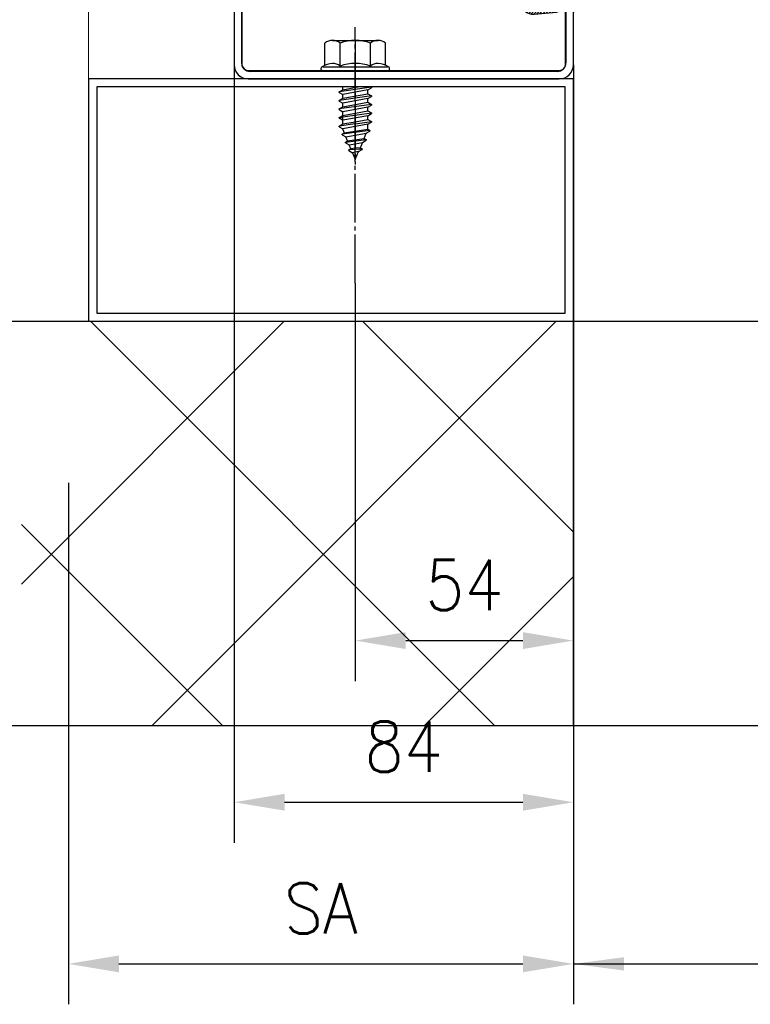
# Model space of a CAD drawing. Header units: millimetres. Extents: x 22865 to 60762, y -18816 to 15611.
# Tile 240 of 256: x 36231 to 36249, y 5333 to 5358. Entities that reach past the tile are written whole.
import ezdxf

# ---------------------------------------------------------------- set-up
doc = ezdxf.new("R2010")
doc.units = ezdxf.units.MM
doc.linetypes.add('DASHED', pattern=[15, 7, -8])
doc.linetypes.add('DOT_CENTER', pattern=[14, 12, -1, 0, -1])
for name, color, linetype in [('1', 7, 'Continuous'), ('A_ACHSEN', 7, 'Continuous'), ('A_COSMETICS', 7, 'Continuous'), ('A_RUNDUNGEN', 7, 'Continuous'), ('bramy przemyslowe', 5, 'Continuous'), ('plyty warstwowe PIR', 200, 'Continuous'), ('WYMIARY', 6, 'Continuous')]:
    doc.layers.add(name, color=color, linetype=linetype)
doc.layers.add('CIENKA', color=1, linetype='Continuous', lineweight=13)
doc.styles.add('1-100', font='simplex.shx', dxfattribs={"width": 0.8, "height": 15})
doc.styles.add('CONVERTER_11', font='txt.shx', dxfattribs={"width": 0.9})
doc.styles.add('CONVERTER_14', font='txt.shx', dxfattribs={"width": 0.9})
doc.dimstyles.new('1-100', dxfattribs={"dimscale": 0.5, "dimtxt": 100, "dimasz": 1, "dimexe": 0.18, "dimexo": 0.0625, "dimgap": 5, "dimtad": 1, "dimdec": 1, "dimzin": 0, "dimdsep": 46, "dimtxsty": '1-100', "dimblk1": 'K', "dimblk2": 'K', "dimsah": 1, "dimcen": 0.09, "dimse1": 1, "dimse2": 1, "dimadec": 0, "dimazin": 0, "dimtfac": 1, "dimtdec": 1, "dimtofl": 0, "dimtmove": 0, "dimatfit": 3, "dimldrblk": 'K', "dimfxl": 0, "dimtolj": 1, "dimtzin": 0, "dimarcsym": 0})
doc.dimstyles.new('ME10_DIM_10', dxfattribs={"dimtxt": 62.5, "dimasz": 62.5, "dimexe": 50, "dimexo": 0, "dimgap": 37.5, "dimtad": 1, "dimdsep": 46, "dimtxsty": 'CONVERTER_11', "dimsah": 1, "dimcen": 0.09, "dimclrd": 2, "dimclre": 2, "dimclrt": 3, "dimadec": 0, "dimazin": 0, "dimtfac": 1, "dimtdec": 4, "dimtix": 1, "dimtmove": 0, "dimatfit": 3, "dimfxl": 0, "dimtolj": 1, "dimtzin": 0, "dimarcsym": 0})
doc.dimstyles.new('ME10_DIM_11', dxfattribs={"dimtxt": 62.5, "dimasz": 62.5, "dimexe": 50, "dimexo": 0, "dimgap": 37.5, "dimtad": 1, "dimdsep": 46, "dimtxsty": 'CONVERTER_11', "dimsah": 1, "dimcen": 0.09, "dimclrd": 2, "dimclre": 2, "dimclrt": 3, "dimadec": 0, "dimazin": 0, "dimtfac": 1, "dimtdec": 4, "dimtix": 1, "dimtmove": 0, "dimatfit": 3, "dimfxl": 0, "dimtolj": 1, "dimtzin": 0, "dimarcsym": 0})
doc.dimstyles.new('ME10_DIM_12', dxfattribs={"dimtxt": 62.5, "dimasz": 62.5, "dimexe": 50, "dimexo": 0, "dimgap": 37.5, "dimtad": 1, "dimdsep": 46, "dimtxsty": 'CONVERTER_11', "dimsah": 1, "dimcen": 0.09, "dimclrd": 2, "dimclre": 2, "dimclrt": 3, "dimadec": 0, "dimazin": 0, "dimtfac": 1, "dimtdec": 4, "dimtix": 1, "dimtmove": 0, "dimatfit": 3, "dimfxl": 0, "dimtolj": 1, "dimtzin": 0, "dimarcsym": 0})
pattern_1 = [(45, (0, 0), (-0.35355339, 0.35355339), [])]

# ---------------------------------------------------------------- blocks, each defined once
blk = doc.blocks.new('K')
for p, q in [((0, -19.114), (0, 19.114)), ((-19.114, 0), (19.114, 0))]:
    blk.add_line(p, q)
blk.add_circle((0, 0), 2.016)
blk = doc.blocks.new('*D791')
at = {"layer": 'WYMIARY', "color": 0, "lineweight": -2}
blk.add_line((36244.716, 5384.615), (36593.716, 5384.615), dxfattribs=at)
at = {"layer": 'WYMIARY', "color": 0, "linetype": 'ByBlock', "lineweight": -2, "xscale": 0.5, "yscale": 0.5, "zscale": 0.5, "rotation": 180}
blk.add_blockref('K', (36244.216, 5384.615), dxfattribs=at)
at = {"layer": 'WYMIARY', "color": 0, "linetype": 'ByBlock', "lineweight": -2, "xscale": 0.5, "yscale": 0.5, "zscale": 0.5}
blk.add_blockref('K', (36594.216, 5384.615), dxfattribs=at)
at = {"layer": 'WYMIARY', "color": 0, "insert": (36390.605, 5394.615), "char_height": 15, "attachment_point": 5, "style": '1-100'}
blk.add_mtext('\\A1;350.0', dxfattribs=at)
blk = doc.blocks.new('SP093-Laufschienenprofil', base_point=(5628.06, 5651.55))
at = {"color": 2, "linetype": 'Continuous'}
for p, q in [((6004.06, 4757.69), (6001.06, 4757.69)), ((6001.06, 4756.19), (6004.06, 4756.19)), ((5994.43, 4753.71), (5988.55, 4742.65)), ((6014.04, 4747.4), (6010.68, 4753.71)), ((5989.88, 4741.95), (5995.76, 4753.01)), ((6009.35, 4753.01), (6012.71, 4746.69)), ((6012.71, 4746.69), (6014.04, 4747.4)), ((5987.56, 4738.66), (5987.56, 4708.69)), ((5989.06, 4708.69), (5989.06, 4738.66)), ((6012.56, 4707.19), (5990.56, 4707.19)), ((6012.56, 4705.69), (6012.56, 4707.19)), ((5990.56, 4705.69), (6012.56, 4705.69))]:
    blk.add_line(p, q, dxfattribs=at)
for centre, radius, start, end in [((6001.06, 4750.19), 7.5, 90, 152), ((6001.06, 4750.19), 6, 90, 152), ((6004.06, 4750.19), 7.5, 28, 90), ((6004.06, 4750.19), 6, 28, 90), ((5996.06, 4738.66), 8.5, 152, 180), ((5996.06, 4738.66), 7, 152, 180), ((5990.56, 4708.69), 3, 180, 270), ((5990.56, 4708.69), 1.5, 180, 270)]:
    blk.add_arc(centre, radius, start, end, dxfattribs=at)
at = {"color": 2}
for p in [(5987.56, 4708.69), (5990.56, 4705.69)]:
    blk.add_point(p, dxfattribs=at)
blk = doc.blocks.new('Zarge-135', base_point=(5874.24, 5619.23))
at = {"color": 2, "linetype": 'Continuous'}
for p, q in [((5985.71, 4752.19), (5985.71, 4645.69)), ((5987.56, 4752.19), (5985.71, 4752.19)), ((5987.56, 4752.19), (5987.56, 4646.19)), ((6058.71, 4662.19), (6058.71, 4660.34)), ((6066.21, 4662.19), (6058.71, 4662.19)), ((6063.71, 4660.94), (6065.71, 4660.94)), ((6063.71, 4660.34), (6063.71, 4660.94)), ((6065.71, 4660.34), (6065.71, 4660.94)), ((6058.71, 4660.34), (6063.71, 4660.34)), ((6067.08, 4660.34), (6065.71, 4660.34)), ((6067.86, 4658.69), (6067.86, 4646.19)), ((6069.71, 4645.69), (6069.71, 4658.69)), ((6065.71, 4644.04), (5989.71, 4644.04)), ((5989.21, 4642.19), (6066.21, 4642.19))]:
    blk.add_line(p, q, dxfattribs=at)
for centre, radius, start, end in [((6066.21, 4658.69), 3.5, 0, 90), ((6065.71, 4658.69), 2.15, 0, 50.1247), ((5989.71, 4646.19), 2.15, 180, 270), ((6065.71, 4646.19), 2.15, 270, 0), ((5989.21, 4645.69), 3.5, 180, 270), ((6066.21, 4645.69), 3.5, 270, 0)]:
    blk.add_arc(centre, radius, start, end, dxfattribs=at)
at = {"color": 2}
for p in [(5985.71, 4752.19), (6066.21, 4662.19), (6069.71, 4658.69)]:
    blk.add_point(p, dxfattribs=at)
blk = doc.blocks.new('HG084-Seitendichtung', base_point=(5685.07, 5375.71))
at = {"linetype": 'Continuous'}
h = blk.add_hatch(dxfattribs=at)
h.set_pattern_fill('_USER', color=2, scale=0.5, angle=45, pattern_type=0)
h.set_pattern_definition(pattern_1)
edge = h.paths.add_edge_path()
edge.add_arc((6067.19, 4664.39), 0.3, 90, 165)
edge.add_line((6066.9, 4664.47), (6066.75, 4663.92))
edge.add_arc((6066.46, 4663.99), 0.3, 270, 345, ccw=False)
edge.add_line((6066.46, 4663.69), (6064.55, 4663.69))
edge.add_arc((6064.55, 4663.99), 0.3, 195, 270, ccw=False)
edge.add_line((6064.26, 4663.92), (6064.12, 4664.47))
edge.add_arc((6063.83, 4664.39), 0.3, 15, 90)
edge.add_line((6063.83, 4664.69), (6062.79, 4664.69))
edge.add_arc((6062.79, 4664.39), 0.3, 90, 165)
edge.add_line((6062.5, 4664.47), (6062.35, 4663.92))
edge.add_arc((6062.06, 4663.99), 0.3, 270, 345, ccw=False)
edge.add_line((6062.06, 4663.69), (6060.15, 4663.69))
edge.add_arc((6060.15, 4663.99), 0.3, 195, 270, ccw=False)
edge.add_line((6059.86, 4663.92), (6059.72, 4664.47))
edge.add_arc((6059.43, 4664.39), 0.3, 15, 90)
edge.add_line((6059.43, 4664.69), (6058.39, 4664.69))
edge.add_arc((6058.39, 4664.39), 0.3, 90, 165)
edge.add_line((6058.1, 4664.47), (6057.95, 4663.91))
edge.add_arc((6057.66, 4663.99), 0.3, 272.1332, 345, ccw=False)
edge.add_arc((6057.71, 4662.69), 1, 92.1332, 180)
edge.add_line((6056.71, 4662.69), (6056.71, 4661.19))
edge.add_arc((6059.71, 4661.19), 3, 180, 275)
edge.add_line((6059.97, 4658.2), (6065.52, 4658.69))
edge.add_arc((6065.45, 4659.49), 0.8, 275, 50)
edge.add_line((6065.96, 4660.1), (6064.73, 4661.13))
edge.add_line((6064.73, 4661.13), (6064.53, 4661.11))
edge.add_line((6064.53, 4661.11), (6064.59, 4660.42))
edge.add_arc((6064.29, 4660.39), 0.3, 275, 5, ccw=False)
edge.add_line((6064.32, 4660.09), (6059.84, 4659.7))
edge.add_arc((6059.71, 4661.19), 1.5, 180, 275, ccw=False)
edge.add_line((6058.21, 4661.19), (6058.21, 4661.69))
edge.add_arc((6058.71, 4661.69), 0.5, 90, 180, ccw=False)
edge.add_line((6058.71, 4662.19), (6066.21, 4662.19))
edge.add_arc((6066.21, 4658.69), 3.5, 32.6369, 90, ccw=False)
edge.add_arc((6069.41, 4660.74), 0.3, 212.6369, 0)
edge.add_line((6069.71, 4660.74), (6069.71, 4660.89))
edge.add_line((6069.71, 4660.89), (6069.71, 4663.19))
edge.add_line((6069.71, 4663.19), (6069.71, 4663.39))
edge.add_arc((6069.41, 4663.39), 0.3, 0, 90)
edge.add_line((6069.41, 4663.69), (6068.95, 4663.69))
edge.add_arc((6068.95, 4663.99), 0.3, 195, 270, ccw=False)
edge.add_line((6068.66, 4663.92), (6068.52, 4664.47))
edge.add_arc((6068.23, 4664.39), 0.3, 15, 90)
edge.add_line((6068.23, 4664.69), (6067.19, 4664.69))
at = {"layer": '1', "linetype": 'Continuous'}
h = blk.add_hatch(dxfattribs=at)
h.set_pattern_fill('_USER', color=2, scale=0.5, angle=45, pattern_type=0)
h.set_pattern_definition(pattern_1)
edge = h.paths.add_edge_path()
edge.add_arc((6087.21, 4667.92), 0.5, 277.0051, 94.7648, ccw=False)
edge.add_arc((6087.32, 4645.36), 22.07, 90.1265, 120.9647)
edge.add_arc((6055.1, 4691.13), 34, 299.1839, 307.8432, ccw=False)
edge.add_arc((6070.71, 4663.19), 2, 270, 299.1839, ccw=False)
edge.add_line((6070.71, 4661.19), (6070.01, 4661.19))
edge.add_arc((6070.01, 4660.89), 0.3, 90, 180)
edge.add_line((6069.71, 4660.89), (6069.71, 4663.19))
edge.add_arc((6070.01, 4663.19), 0.3, 180, 270)
edge.add_line((6070.01, 4662.89), (6070.71, 4662.89))
edge.add_arc((6070.71, 4663.89), 1, 270, 298.2425)
edge.add_arc((6055.09, 4692.96), 34, 298.2425, 305.971)
edge.add_arc((6086.44, 4645.26), 23.17, 88.198, 119.4042, ccw=False)
at = {"color": 2, "linetype": 'Continuous'}
for p, q in [((6056.71, 4662.69), (6056.71, 4661.19)), ((6058.21, 4661.19), (6058.21, 4661.69)), ((6058.71, 4662.19), (6066.21, 4662.19)), ((6064.73, 4661.13), (6064.53, 4661.11)), ((6064.53, 4661.11), (6064.59, 4660.42)), ((6065.96, 4660.1), (6064.73, 4661.13)), ((6064.32, 4660.09), (6059.84, 4659.7)), ((6059.97, 4658.2), (6065.52, 4658.69))]:
    blk.add_line(p, q, dxfattribs=at)
for centre, radius, start, end in [((6059.71, 4661.19), 3, 180, 275), ((6058.71, 4661.69), 0.5, 90, 180), ((6059.71, 4661.19), 1.5, 180, 275), ((6066.21, 4658.69), 3.5, 32.6369, 90), ((6064.29, 4660.39), 0.3, 275, 5), ((6065.45, 4659.49), 0.8, 275, 50), ((6069.41, 4660.74), 0.3, 212.6369, 0)]:
    blk.add_arc(centre, radius, start, end, dxfattribs=at)
at = {"layer": '1', "color": 2, "linetype": 'Continuous'}
for centre, radius, start, end in [((6086.44, 4645.26), 23.17, 88.198, 119.4042), ((6087.21, 4667.92), 0.5, 277.0051, 94.7648), ((6087.32, 4645.36), 22.07, 90.1265, 120.9647)]:
    blk.add_arc(centre, radius, start, end, dxfattribs=at)
at = {"layer": 'A_ACHSEN', "color": 2, "linetype": 'Continuous'}
for p, q in [((6069.71, 4660.74), (6069.71, 4660.89)), ((6070.01, 4662.89), (6070.71, 4662.89)), ((6070.71, 4661.19), (6070.01, 4661.19))]:
    blk.add_line(p, q, dxfattribs=at)
for centre, radius, start, end in [((6055.09, 4692.96), 34, 298.2425, 305.971), ((6055.1, 4691.13), 34, 299.1839, 307.8432), ((6070.01, 4663.19), 0.3, 180, 270), ((6070.01, 4660.89), 0.3, 90, 180), ((6070.71, 4663.19), 2, 270, 299.1839)]:
    blk.add_arc(centre, radius, start, end, dxfattribs=at)
at = {"layer": 'A_COSMETICS', "color": 2, "linetype": 'Continuous'}
blk.add_line((6069.71, 4663.19), (6069.71, 4660.89), dxfattribs=at)
blk.add_arc((6070.71, 4663.89), 1, 270, 298.2425, dxfattribs=at)
at = {"layer": 'A_RUNDUNGEN', "color": 2, "linetype": 'Continuous'}
for p, q in [((6058.1, 4664.47), (6057.95, 4663.91)), ((6059.43, 4664.69), (6058.39, 4664.69)), ((6059.86, 4663.92), (6059.72, 4664.47)), ((6062.06, 4663.69), (6060.15, 4663.69)), ((6062.5, 4664.47), (6062.35, 4663.92)), ((6063.83, 4664.69), (6062.79, 4664.69)), ((6064.26, 4663.92), (6064.12, 4664.47)), ((6066.46, 4663.69), (6064.55, 4663.69)), ((6066.9, 4664.47), (6066.75, 4663.92)), ((6068.23, 4664.69), (6067.19, 4664.69)), ((6068.66, 4663.92), (6068.52, 4664.47)), ((6069.41, 4663.69), (6068.95, 4663.69)), ((6069.71, 4663.19), (6069.71, 4663.39))]:
    blk.add_line(p, q, dxfattribs=at)
for centre, radius, start, end in [((6057.71, 4662.69), 1, 92.1332, 180), ((6057.66, 4663.99), 0.3, 272.1332, 345), ((6058.39, 4664.39), 0.3, 90, 165), ((6059.43, 4664.39), 0.3, 15, 90), ((6060.15, 4663.99), 0.3, 195, 270), ((6062.06, 4663.99), 0.3, 270, 345), ((6062.79, 4664.39), 0.3, 90, 165), ((6063.83, 4664.39), 0.3, 15, 90), ((6064.55, 4663.99), 0.3, 195, 270), ((6066.46, 4663.99), 0.3, 270, 345), ((6067.19, 4664.39), 0.3, 90, 165), ((6068.23, 4664.39), 0.3, 15, 90), ((6068.95, 4663.99), 0.3, 195, 270), ((6069.41, 4663.39), 0.3, 0, 90)]:
    blk.add_arc(centre, radius, start, end, dxfattribs=at)
blk = doc.blocks.new('Zargenquerschnitt_IND60', base_point=(5674.72, 5506.6))
for name, p in [('SP093-Laufschienenprofil', (6340.26, 5748.15)), ('Zarge-135', (6586.44, 5715.83)), ('HG084-Seitendichtung', (6397.27, 5472.31))]:
    blk.add_blockref(name, p)
blk = doc.blocks.new('Detail_Rampenausschnitt', base_point=(18997.39, -19042.09))
blk.add_blockref('Zargenquerschnitt_IND60', (13006.62, -19530.65))
blk = doc.blocks.new('Schraube', base_point=(450.64, 841.74))
at = {"layer": '1', "color": 2, "linetype": 'Continuous'}
for p, q in [((453.51, 872.41), (459.14, 872.41)), ((459.14, 872.41), (464.77, 872.41)), ((451.64, 866.28), (451.64, 871.74)), ((455.39, 866.07), (455.39, 871.74)), ((462.89, 866.07), (462.89, 871.74)), ((466.65, 866.28), (466.65, 871.74)), ((451.14, 865.91), (467.14, 865.91)), ((467.14, 864.91), (451.14, 864.91)), ((463.14, 860.83), (455.14, 859.7)), ((455.14, 859.7), (456.04, 860.22)), ((456.04, 860.22), (456.04, 860.91)), ((456.04, 860.22), (459.76, 860.9)), ((456.04, 860.22), (456.04, 860.22)), ((462.23, 860.15), (456.04, 859.02)), ((462.23, 860.15), (462.24, 860.15)), ((462.24, 860.15), (463.14, 860.67)), ((462.24, 859.23), (462.24, 860.15)), ((463.14, 860.83), (463.14, 860.67)), ((455.13, 859.54), (456.04, 859.02)), ((455.14, 859.54), (455.14, 859.7)), ((463.14, 858.71), (455.14, 857.58)), ((455.14, 857.58), (456.04, 858.1)), ((456.04, 858.1), (462.24, 859.23)), ((456.04, 859.02), (456.04, 859.02)), ((456.04, 858.1), (456.04, 859.02)), ((456.04, 858.1), (456.04, 858.1)), ((462.23, 858.03), (456.04, 856.9)), ((462.23, 858.03), (462.24, 858.03)), ((462.24, 859.23), (463.14, 858.71)), ((462.24, 859.23), (462.24, 859.23)), ((462.24, 858.03), (463.14, 858.55)), ((462.24, 857.11), (462.24, 858.03)), ((463.14, 858.71), (463.14, 858.55)), ((455.13, 857.42), (456.04, 856.9)), ((455.13, 855.3), (456.04, 854.78)), ((455.14, 857.42), (455.14, 857.58)), ((463.14, 856.59), (455.14, 855.46)), ((455.14, 855.46), (456.04, 855.98)), ((455.14, 855.3), (455.14, 855.46)), ((456.04, 855.98), (462.24, 857.11)), ((456.04, 856.9), (456.04, 856.9)), ((456.04, 855.98), (456.04, 856.9)), ((456.04, 855.98), (456.04, 855.98)), ((462.23, 855.91), (456.04, 854.78)), ((462.23, 855.91), (462.24, 855.91)), ((462.24, 857.11), (463.14, 856.59)), ((462.24, 857.11), (462.24, 857.11)), ((462.24, 855.91), (463.14, 856.43)), ((462.24, 854.99), (462.24, 855.91)), ((463.14, 856.59), (463.14, 856.43)), ((455.13, 853.18), (456.04, 852.66)), ((455.14, 853.34), (456.04, 853.86)), ((455.14, 853.34), (456.04, 853.47)), ((455.14, 853.18), (455.14, 853.34)), ((455.14, 853.18), (456.04, 853.31)), ((456.04, 853.86), (462.24, 854.99)), ((456.04, 854.78), (456.04, 854.78)), ((456.04, 851.74), (456.04, 854.78)), ((456.04, 853.47), (463.14, 854.47)), ((456.04, 853.86), (456.04, 853.86)), ((462.23, 853.79), (456.04, 852.66)), ((459.14, 852.3), (462.24, 852.87)), ((462.23, 853.79), (462.24, 853.79)), ((462.24, 854.99), (463.14, 854.47)), ((462.24, 854.99), (462.24, 854.99)), ((462.24, 853.79), (463.14, 854.31)), ((462.24, 852.87), (462.24, 853.79)), ((462.24, 852.87), (463.14, 852.35)), ((462.24, 852.87), (462.24, 852.87)), ((463.14, 854.47), (463.14, 854.31)), ((455.13, 851.06), (456.04, 850.54)), ((459.14, 851.78), (455.14, 851.22)), ((455.14, 851.22), (456.04, 851.74)), ((455.14, 851.06), (455.14, 851.22)), ((456.04, 852.66), (456.04, 852.66)), ((456.04, 851.74), (459.14, 852.3)), ((456.04, 851.74), (456.04, 851.74)), ((462.23, 851.67), (456.04, 850.54)), ((456.04, 850.54), (456.04, 850.54)), ((456.04, 850.39), (456.04, 850.54)), ((456.04, 850.39), (456.39, 849.53)), ((456.39, 849.53), (462.24, 850.46)), ((459.14, 851.78), (463.14, 852.35)), ((462.23, 851.67), (462.24, 851.67)), ((462.24, 851.67), (463.14, 852.19)), ((462.24, 850.46), (462.24, 851.67)), ((462.24, 850.46), (462.76, 850.16)), ((463.14, 852.35), (463.14, 852.19)), ((462.76, 850.16), (455.89, 849.24)), ((455.89, 849.24), (456.39, 849.53)), ((455.89, 849.08), (455.89, 849.24)), ((455.89, 849.08), (455.89, 849.08)), ((455.89, 849.08), (456.79, 848.56)), ((456.71, 847.27), (461.81, 847.87)), ((456.79, 848.56), (461.86, 849.48)), ((457.21, 847.56), (456.79, 848.56)), ((457.21, 847.56), (461.31, 848.15)), ((461.31, 848.15), (461.86, 849.48)), ((461.31, 848.15), (461.81, 847.87)), ((461.81, 847.87), (461.81, 847.71)), ((461.86, 849.48), (462.76, 850)), ((462.76, 850.16), (462.76, 850.16)), ((462.76, 850.16), (462.76, 850)), ((456.71, 847.27), (457.21, 847.56)), ((456.71, 847.11), (456.71, 847.27)), ((456.71, 847.11), (456.71, 847.11)), ((456.71, 847.11), (457.61, 846.59)), ((457.53, 845.3), (458.03, 845.59)), ((459.14, 845.43), (457.53, 845.3)), ((457.61, 846.59), (459.14, 846.86)), ((458.03, 845.59), (457.61, 846.59)), ((459.14, 845.72), (458.03, 845.59)), ((459.14, 846.86), (460.91, 847.19)), ((460.36, 845.86), (459.14, 845.72)), ((460.22, 845.52), (459.14, 845.43)), ((460.22, 845.52), (460.86, 845.57)), ((460.5, 846.19), (460.36, 845.86)), ((460.36, 845.86), (460.86, 845.57)), ((460.91, 847.19), (460.5, 846.19)), ((460.86, 845.57), (460.86, 845.57)), ((460.86, 845.57), (460.86, 845.41)), ((460.91, 847.19), (461.81, 847.71)), ((457.53, 845.14), (457.53, 845.3)), ((457.53, 845.14), (458.43, 844.62)), ((459.14, 844.74), (458.43, 844.62)), ((458.43, 844.62), (459.14, 842.91)), ((459.14, 842.91), (459.96, 844.89)), ((459.96, 844.89), (459.14, 844.74)), ((459.96, 844.89), (460.86, 845.41))]:
    blk.add_line(p, q, dxfattribs=at)
at = {"layer": '1', "color": 2, "linetype": 'DOT_CENTER'}
for q in [(459.14, 872.93), (459.14, 841.74)]:
    blk.add_line((459.14, 872.41), q, dxfattribs=at)
at = {"layer": '1', "color": 2, "linetype": 'Continuous'}
for centre, radius, start, end in [((453.51, 869.42), 2.99, 90, 128.9472), ((453.51, 869.42), 2.99, 51.0528, 90), ((459.14, 861.46), 10.94, 69.9474, 110.0526), ((464.77, 869.42), 2.99, 90, 128.9472), ((464.77, 869.42), 2.99, 51.0528, 90), ((451.14, 865.41), 0.5, 112.845, 270), ((453.65, 862.1), 4.63, 91.8029, 125.658), ((453.51, 863.75), 2.99, 51.0528, 90.1997), ((459.14, 855.79), 10.94, 69.9474, 110.0526), ((464.77, 863.75), 2.99, 90.5841, 128.9472), ((464.64, 862.1), 4.63, 54.342, 88.1971), ((467.14, 865.41), 0.5, 270, 90)]:
    blk.add_arc(centre, radius, start, end, dxfattribs=at)
blk = doc.blocks.new('Rohr', base_point=(393.14, 802.91))
at = {"color": 2, "linetype": 'Continuous'}
for p, q in [((393.14, 862.91), (393.14, 802.91)), ((513.14, 862.91), (393.14, 862.91)), ((513.14, 802.91), (513.14, 862.91)), ((395.14, 860.91), (395.14, 804.91)), ((511.14, 860.91), (395.14, 860.91)), ((511.14, 804.91), (511.14, 860.91)), ((395.14, 804.91), (511.14, 804.91)), ((393.14, 802.91), (513.14, 802.91))]:
    blk.add_line(p, q, dxfattribs=at)
blk = doc.blocks.new('*D1090')
at = {"color": 2, "lineweight": -2}
for p, q in [((1733.38, 821.51), (1733.38, 652.5)), ((1608.38, 781.51), (1608.38, 652.5)), ((1620.88, 662.5), (1720.88, 662.5))]:
    blk.add_line(p, q, dxfattribs=at)
at = {"color": 2}
for points in [[(1620.88, 664.59), (1620.88, 660.42), (1608.38, 662.5)], [(1720.88, 660.42), (1720.88, 664.59), (1733.38, 662.5)]]:
    blk.add_solid(points, dxfattribs=at)
at = {"color": 3, "insert": (1670.88, 676.25), "char_height": 12.5, "attachment_point": 5, "style": 'CONVERTER_14'}
blk.add_mtext('\\A1;SA', dxfattribs=at)
blk = doc.blocks.new('*D1091')
at = {"color": 2, "lineweight": -2}
for p, q in [((1649.38, 885.01), (1649.38, 692.5)), ((1733.38, 821.51), (1733.38, 692.5)), ((1661.88, 702.5), (1720.88, 702.5))]:
    blk.add_line(p, q, dxfattribs=at)
at = {"color": 2}
for points in [[(1661.88, 704.59), (1661.88, 700.42), (1649.38, 702.5)], [(1720.88, 700.42), (1720.88, 704.59), (1733.38, 702.5)]]:
    blk.add_solid(points, dxfattribs=at)
at = {"color": 3, "insert": (1691.38, 716.25), "char_height": 12.5, "attachment_point": 5, "style": 'CONVERTER_14'}
blk.add_mtext('\\A1;84', dxfattribs=at)
blk = doc.blocks.new('*D1092')
at = {"color": 2, "lineweight": -2}
for p, q in [((1679.38, 830.98), (1679.38, 732.5)), ((1733.38, 821.51), (1733.38, 732.5)), ((1691.88, 742.5), (1720.88, 742.5))]:
    blk.add_line(p, q, dxfattribs=at)
at = {"color": 2}
for points in [[(1691.88, 744.59), (1691.88, 740.42), (1679.38, 742.5)], [(1720.88, 740.42), (1720.88, 744.59), (1733.38, 742.5)]]:
    blk.add_solid(points, dxfattribs=at)
at = {"color": 3, "insert": (1706.38, 756.25), "char_height": 12.5, "attachment_point": 5, "style": 'CONVERTER_14'}
blk.add_mtext('\\A1;54', dxfattribs=at)
blk = doc.blocks.new('*D1094')
at = {"layer": '1', "color": 2, "linetype": 'Continuous'}
for p, q in [((513.14, 866.41), (513.14, 633.9)), ((513.14, 643.9), (658.95, 643.9))]:
    blk.add_line(p, q, dxfattribs=at)
at = {"layer": '1', "color": 2}
blk.add_solid([(525.64, 645.55), (525.64, 642.26), (513.14, 643.9)], dxfattribs=at)
at = {"layer": '1', "color": 3, "insert": (628.95, 651.4), "char_height": 12.5, "attachment_point": 7, "rotation": 0.0001, "line_spacing_factor": 0.60024, "style": 'CONVERTER_14'}
blk.add_mtext('LZ=', dxfattribs=at)
blk = doc.blocks.new('brama przekroj poziomy')
at = {"layer": '1', "color": 2, "linetype": 'DOT_CENTER'}
blk.add_line((1679.382, 830.983), (1679.382, 894.313), dxfattribs=at)
blk.add_blockref('Detail_Rampenausschnitt', (6616.968, 2137.871))
at = {"layer": '1'}
for name, p in [('Schraube', (1670.888, 860.338)), ('*D1094', (1220.246, 18.602)), ('Rohr', (1613.382, 821.508))]:
    blk.add_blockref(name, p, dxfattribs=at)
for base, p1, dimstyle, override, picture, middle in [((1733.382, 702.504), (1649.382, 885.008), 'ME10_DIM_11', {"dimpost": 'FL=<>'}, '*D1091', (1691.382, 716.254)), ((1733.382, 742.504), (1679.382, 830.983), 'ME10_DIM_12', {"dimpost": 'FT=<>'}, '*D1092', (1706.382, 756.254))]:
    dim = blk.add_linear_dim(base=base, p1=p1, p2=(1733.382, 821.508), dimstyle=dimstyle, override=override)
    dim.commit()
    dim.dimension.update_dxf_attribs({"geometry": picture, "text_midpoint": middle, "text_rotation": 0.00014})
dim = blk.add_linear_dim(base=(1733.382, 662.504), p1=(1608.382, 781.508), p2=(1733.382, 821.508), text='SA', dimstyle='ME10_DIM_10', override={"dimpost": 'BW=<>'})
dim.commit()
dim.dimension.update_dxf_attribs({"geometry": '*D1090', "text_midpoint": (1670.882, 676.254), "text_rotation": 0.00014})

msp = doc.modelspace()

# ---------------------------------------------------------------- hatches: boundary and pattern name
at = {"layer": 'plyty warstwowe PIR', "lineweight": -2, "transparency": 33554687}
h = msp.add_hatch(dxfattribs=at)
h.set_pattern_fill('ANSI37', color=9, scale=1.5)
h.set_pattern_definition([(45, (-62405.5985, 149787.2203), (-3.36759605, 3.36759605), []), (135, (-62405.5985, 149787.2203), (-3.36759605, -3.36759605), [])])
h.paths.add_polyline_path([(36230.553, 5350.058), (36230.553, 5340.058), (36244.216, 5340.058), (36244.216, 5350.058), (36234.216, 5350.058)])

# ---------------------------------------------------------------- linework, layer by layer
at = {"layer": 'bramy przemyslowe', "color": 5, "flags": 128}
msp.add_lwpolyline([(36235.816, 5356.408, 0.414214), (36236.166, 5356.058), (36243.866, 5356.058, 0.414214), (36244.216, 5356.408), (36244.216, 5358.058), (36244.016, 5358.058), (36244.016, 5356.408, -0.414214), (36243.866, 5356.258), (36236.166, 5356.258, -0.414214), (36236.016, 5356.408), (36236.016, 5367.058), (36235.816, 5367.058)], format="xyb", close=True, dxfattribs=at)
at = {"layer": 'CIENKA'}
msp.add_lwpolyline([(36232.216, 5350.058), (36232.216, 5375.058), (36191.966, 5375.058)], dxfattribs=at)
at = {"layer": 'plyty warstwowe PIR', "lineweight": -2}
for p, q in [((36117.966, 5350.058), (36244.216, 5350.058)), ((36244.216, 5340.058), (36244.216, 5350.058)), ((36117.966, 5340.058), (36244.216, 5340.058))]:
    msp.add_line(p, q, dxfattribs=at)
at = {"layer": 'plyty warstwowe PIR', "color": 9, "linetype": 'DASHED', "lineweight": -2}
for p, q in [((36244.216, 5350.058), (36594.216, 5350.058)), ((36244.216, 5340.058), (36594.216, 5340.058))]:
    msp.add_line(p, q, dxfattribs=at)

# ---------------------------------------------------------------- block references
at = {"yscale": 0.1, "zscale": 0.1}
for p, xscale in [((36070.878, 5267.907), 0.1), ((36767.555, 5267.907), -0.1), ((37912.555, 5267.907), -0.1)]:
    msp.add_blockref('brama przekroj poziomy', p, dxfattribs=dict(at, xscale=xscale))

# ---------------------------------------------------------------- dimensions: what is measured, and where the dimension line sits
at = {"layer": 'WYMIARY'}
dim = msp.add_linear_dim(base=(36594.216, 5384.615), p1=(36244.216, 5344.659), p2=(36594.216, 5344.659), dimstyle='1-100', override={"dimtxsty": '1-100', "dimldrblk": 'K'}, dxfattribs=at)
dim.commit()
dim.dimension.update_dxf_attribs({"geometry": '*D791', "text_midpoint": (36390.605, 5384.615), "dimtype": 160})

doc.saveas('drawing.dxf')
